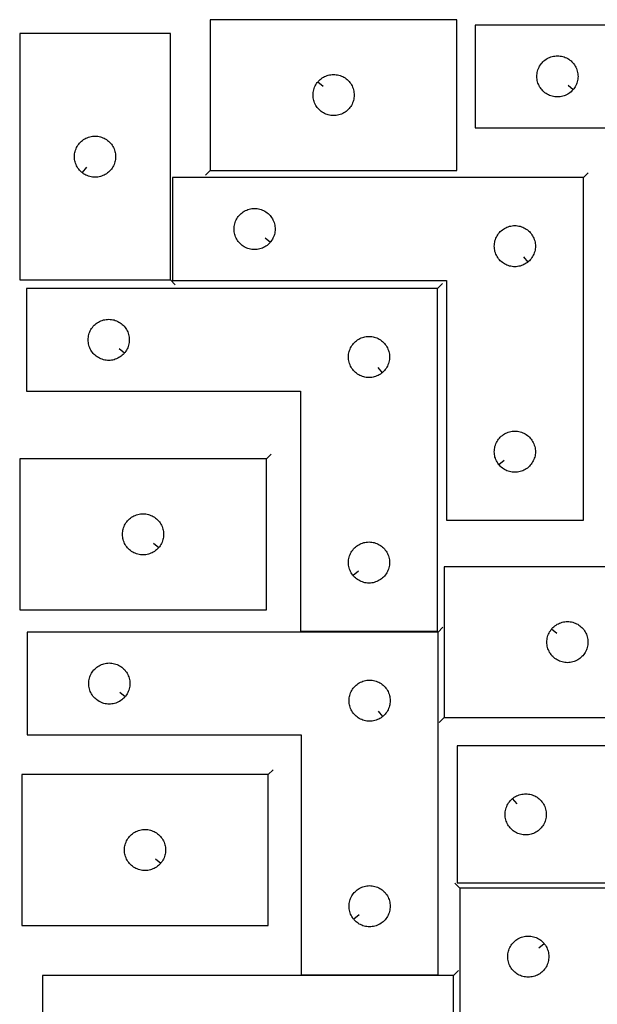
# Model space of a CAD drawing. Header units: millimetres. Extents: x 7 to 1243, y 7 to 1607.
# Tile 8 of 13: x 7 to 260, y 1176 to 1607. Entities that reach past the tile are written whole.
import ezdxf

# ---------------------------------------------------------------- set-up
doc = ezdxf.new("R2010")
doc.units = ezdxf.units.MM
doc.layers.add('CUT', color=7, linetype='CONTINUOUS', true_color=0x000000)
doc.layers.add('LEADIN', color=1, linetype='CONTINUOUS', true_color=0xff0000)

msp = doc.modelspace()

# ---------------------------------------------------------------- linework, layer by layer
at = {"layer": 'CUT'}
for points in [[(90.074113, 1540.670134), (198.074113, 1540.670134), (198.074113, 1606.670134), (90.074113, 1606.670134)], [(386.103518, 1604.335989), (206.103518, 1604.335989), (206.103518, 1559.335989), (326.103518, 1559.335989), (326.103518, 1454.335989), (386.103518, 1454.335989)], [(72.580964, 1492.693992), (72.580964, 1600.693992), (6.580964, 1600.693992), (6.580964, 1492.693992)], [(249.056887, 1576.129507), (248.870076, 1575.901877), (248.467479, 1575.472028), (248.03763, 1575.069431), (247.582371, 1574.695809), (247.10365, 1574.352763), (246.603518, 1574.041761), (246.084116, 1573.764135), (245.547669, 1573.521073), (244.996473, 1573.313618), (244.432889, 1573.142657), (243.859331, 1573.008922), (243.278253, 1572.912985), (242.692146, 1572.855259), (242.103518, 1572.835989), (241.514889, 1572.855259), (240.928782, 1572.912985), (240.347705, 1573.008922), (239.774146, 1573.142657), (239.210562, 1573.313618), (238.659367, 1573.521073), (238.122919, 1573.764135), (237.603518, 1574.041761), (237.103386, 1574.352763), (236.624665, 1574.695809), (236.169405, 1575.069431), (235.739557, 1575.472028), (235.336959, 1575.901877), (234.963338, 1576.357136), (234.620291, 1576.835857), (234.309289, 1577.335989), (234.031663, 1577.855391), (233.788602, 1578.391838), (233.581146, 1578.943034), (233.410185, 1579.506618), (233.27645, 1580.080176), (233.180514, 1580.661254), (233.122787, 1581.247361), (233.103518, 1581.835989), (233.122787, 1582.424617), (233.180514, 1583.010725), (233.27645, 1583.591802), (233.410185, 1584.165361), (233.581146, 1584.728944), (233.788602, 1585.28014), (234.031663, 1585.816587), (234.309289, 1586.335989), (234.620291, 1586.836121), (234.963338, 1587.314842), (235.336959, 1587.770102), (235.739557, 1588.19995), (236.169405, 1588.602548), (236.624665, 1588.976169), (237.103386, 1589.319216), (237.603518, 1589.630218), (238.122919, 1589.907844), (238.659367, 1590.150905), (239.210562, 1590.35836), (239.774146, 1590.529322), (240.347705, 1590.663057), (240.928782, 1590.758993), (241.514889, 1590.81672), (242.103518, 1590.835989), (242.692146, 1590.81672), (243.278253, 1590.758993), (243.859331, 1590.663057), (244.432889, 1590.529322), (244.996473, 1590.35836), (245.547669, 1590.150905), (246.084116, 1589.907844), (246.603518, 1589.630218), (247.10365, 1589.319216), (247.582371, 1588.976169), (248.03763, 1588.602548), (248.467479, 1588.19995), (248.870076, 1587.770102), (249.243698, 1587.314842), (249.586744, 1586.836121), (249.897746, 1586.335989), (250.175372, 1585.816587), (250.418433, 1585.28014), (250.625889, 1584.728944), (250.79685, 1584.165361), (250.930585, 1583.591802), (251.026521, 1583.010725), (251.084248, 1582.424617), (251.103518, 1581.835989), (251.084248, 1581.247361), (251.026521, 1580.661254), (250.930585, 1580.080176), (250.79685, 1579.506618), (250.625889, 1578.943034), (250.418433, 1578.391838), (250.175372, 1577.855391), (249.897746, 1577.335989), (249.586744, 1576.835857), (249.243698, 1576.357136)], [(137.120744, 1579.376617), (137.307555, 1579.604247), (137.710152, 1580.034095), (138.140001, 1580.436692), (138.59526, 1580.810314), (139.073981, 1581.153361), (139.574113, 1581.464363), (140.093515, 1581.741989), (140.629962, 1581.98505), (141.181158, 1582.192505), (141.744742, 1582.363467), (142.3183, 1582.497202), (142.899377, 1582.593138), (143.485485, 1582.650865), (144.074113, 1582.670134), (144.662741, 1582.650865), (145.248849, 1582.593138), (145.829926, 1582.497202), (146.403484, 1582.363467), (146.967068, 1582.192505), (147.518264, 1581.98505), (148.054711, 1581.741989), (148.574113, 1581.464363), (149.074245, 1581.153361), (149.552966, 1580.810314), (150.008225, 1580.436692), (150.438074, 1580.034095), (150.840671, 1579.604247), (151.214293, 1579.148987), (151.557339, 1578.670266), (151.868342, 1578.170134), (152.145968, 1577.650732), (152.389029, 1577.114285), (152.596484, 1576.563089), (152.767445, 1575.999506), (152.90118, 1575.425947), (152.997117, 1574.84487), (153.054843, 1574.258762), (153.074113, 1573.670134), (153.054843, 1573.081506), (152.997117, 1572.495398), (152.90118, 1571.914321), (152.767445, 1571.340763), (152.596484, 1570.777179), (152.389029, 1570.225983), (152.145968, 1569.689536), (151.868342, 1569.170134), (151.557339, 1568.670002), (151.214293, 1568.191281), (150.840671, 1567.736022), (150.438074, 1567.306173), (150.008225, 1566.903576), (149.552966, 1566.529954), (149.074245, 1566.186908), (148.574113, 1565.875906), (148.054711, 1565.59828), (147.518264, 1565.355218), (146.967068, 1565.147763), (146.403484, 1564.976802), (145.829926, 1564.843067), (145.248849, 1564.74713), (144.662741, 1564.689404), (144.074113, 1564.670134), (143.485485, 1564.689404), (142.899377, 1564.74713), (142.3183, 1564.843067), (141.744742, 1564.976802), (141.181158, 1565.147763), (140.629962, 1565.355218), (140.093515, 1565.59828), (139.574113, 1565.875906), (139.073981, 1566.186908), (138.59526, 1566.529954), (138.140001, 1566.903576), (137.710152, 1567.306173), (137.307555, 1567.736022), (136.933933, 1568.191281), (136.590886, 1568.670002), (136.279884, 1569.170134), (136.002258, 1569.689536), (135.759197, 1570.225983), (135.551742, 1570.777179), (135.380781, 1571.340763), (135.247045, 1571.914321), (135.151109, 1572.495398), (135.093383, 1573.081506), (135.074113, 1573.670134), (135.093383, 1574.258762), (135.151109, 1574.84487), (135.247045, 1575.425947), (135.380781, 1575.999506), (135.551742, 1576.563089), (135.759197, 1577.114285), (136.002258, 1577.650732), (136.279884, 1578.170134), (136.590886, 1578.670266), (136.933933, 1579.148987)], [(33.874481, 1539.740623), (33.646851, 1539.927434), (33.217003, 1540.330031), (32.814406, 1540.75988), (32.440784, 1541.215139), (32.097737, 1541.69386), (31.786735, 1542.193992), (31.509109, 1542.713394), (31.266048, 1543.249841), (31.058593, 1543.801037), (30.887631, 1544.364621), (30.753896, 1544.938179), (30.65796, 1545.519256), (30.600233, 1546.105364), (30.580964, 1546.693992), (30.600233, 1547.28262), (30.65796, 1547.868728), (30.753896, 1548.449805), (30.887631, 1549.023363), (31.058593, 1549.586947), (31.266048, 1550.138143), (31.509109, 1550.67459), (31.786735, 1551.193992), (32.097737, 1551.694124), (32.440784, 1552.172845), (32.814406, 1552.628104), (33.217003, 1553.057953), (33.646851, 1553.46055), (34.102111, 1553.834172), (34.580832, 1554.177218), (35.080964, 1554.488221), (35.600366, 1554.765847), (36.136813, 1555.008908), (36.688009, 1555.216363), (37.251592, 1555.387324), (37.825151, 1555.52106), (38.406228, 1555.616996), (38.992336, 1555.674722), (39.580964, 1555.693992), (40.169592, 1555.674722), (40.755699, 1555.616996), (41.336777, 1555.52106), (41.910335, 1555.387324), (42.473919, 1555.216363), (43.025115, 1555.008908), (43.561562, 1554.765847), (44.080964, 1554.488221), (44.581096, 1554.177218), (45.059817, 1553.834172), (45.515076, 1553.46055), (45.944925, 1553.057953), (46.347522, 1552.628104), (46.721144, 1552.172845), (47.06419, 1551.694124), (47.375192, 1551.193992), (47.652818, 1550.67459), (47.89588, 1550.138143), (48.103335, 1549.586947), (48.274296, 1549.023363), (48.408031, 1548.449805), (48.503968, 1547.868728), (48.561694, 1547.28262), (48.580964, 1546.693992), (48.561694, 1546.105364), (48.503968, 1545.519256), (48.408031, 1544.938179), (48.274296, 1544.364621), (48.103335, 1543.801037), (47.89588, 1543.249841), (47.652818, 1542.713394), (47.375192, 1542.193992), (47.06419, 1541.69386), (46.721144, 1541.215139), (46.347522, 1540.75988), (45.944925, 1540.330031), (45.515076, 1539.927434), (45.059817, 1539.553812), (44.581096, 1539.210765), (44.080964, 1538.899763), (43.561562, 1538.622137), (43.025115, 1538.379076), (42.473919, 1538.171621), (41.910335, 1538.00066), (41.336777, 1537.866924), (40.755699, 1537.770988), (40.169592, 1537.713262), (39.580964, 1537.693992), (38.992336, 1537.713262), (38.406228, 1537.770988), (37.825151, 1537.866924), (37.251592, 1538.00066), (36.688009, 1538.171621), (36.136813, 1538.379076), (35.600366, 1538.622137), (35.080964, 1538.899763), (34.580832, 1539.210765), (34.102111, 1539.553812)], [(253.444094, 1537.506399), (73.444094, 1537.506399), (73.444094, 1492.506399), (193.444094, 1492.506399), (193.444094, 1387.506399), (253.444094, 1387.506399)], [(116.397463, 1509.299917), (116.210652, 1509.072287), (115.808055, 1508.642438), (115.378206, 1508.239841), (114.922947, 1507.866219), (114.444226, 1507.523173), (113.944094, 1507.212171), (113.424692, 1506.934545), (112.888245, 1506.691484), (112.337049, 1506.484028), (111.773465, 1506.313067), (111.199907, 1506.179332), (110.61883, 1506.083396), (110.032722, 1506.025669), (109.444094, 1506.006399), (108.855466, 1506.025669), (108.269358, 1506.083396), (107.688281, 1506.179332), (107.114722, 1506.313067), (106.551139, 1506.484028), (105.999943, 1506.691484), (105.463496, 1506.934545), (104.944094, 1507.212171), (104.443962, 1507.523173), (103.965241, 1507.866219), (103.509981, 1508.239841), (103.080133, 1508.642438), (102.677536, 1509.072287), (102.303914, 1509.527547), (101.960867, 1510.006267), (101.649865, 1510.506399), (101.372239, 1511.025801), (101.129178, 1511.562249), (100.921723, 1512.113444), (100.750761, 1512.677028), (100.617026, 1513.250587), (100.52109, 1513.831664), (100.463364, 1514.417771), (100.444094, 1515.006399), (100.463364, 1515.595028), (100.52109, 1516.181135), (100.617026, 1516.762212), (100.750761, 1517.335771), (100.921723, 1517.899355), (101.129178, 1518.45055), (101.372239, 1518.986998), (101.649865, 1519.506399), (101.960867, 1520.006531), (102.303914, 1520.485252), (102.677536, 1520.940512), (103.080133, 1521.37036), (103.509981, 1521.772958), (103.965241, 1522.146579), (104.443962, 1522.489626), (104.944094, 1522.800628), (105.463496, 1523.078254), (105.999943, 1523.321315), (106.551139, 1523.528771), (107.114722, 1523.699732), (107.688281, 1523.833467), (108.269358, 1523.929403), (108.855466, 1523.98713), (109.444094, 1524.006399), (110.032722, 1523.98713), (110.61883, 1523.929403), (111.199907, 1523.833467), (111.773465, 1523.699732), (112.337049, 1523.528771), (112.888245, 1523.321315), (113.424692, 1523.078254), (113.944094, 1522.800628), (114.444226, 1522.489626), (114.922947, 1522.146579), (115.378206, 1521.772958), (115.808055, 1521.37036), (116.210652, 1520.940512), (116.584274, 1520.485252), (116.92732, 1520.006531), (117.238322, 1519.506399), (117.515949, 1518.986998), (117.75901, 1518.45055), (117.966465, 1517.899355), (118.137426, 1517.335771), (118.271161, 1516.762212), (118.367098, 1516.181135), (118.424824, 1515.595028), (118.444094, 1515.006399), (118.424824, 1514.417771), (118.367098, 1513.831664), (118.271161, 1513.250587), (118.137426, 1512.677028), (117.966465, 1512.113444), (117.75901, 1511.562249), (117.515949, 1511.025801), (117.238322, 1510.506399), (116.92732, 1510.006267), (116.584274, 1509.527547)], [(229.150576, 1500.55303), (228.922947, 1500.366219), (228.444226, 1500.023173), (227.944094, 1499.712171), (227.424692, 1499.434545), (226.888245, 1499.191484), (226.337049, 1498.984028), (225.773465, 1498.813067), (225.199907, 1498.679332), (224.61883, 1498.583396), (224.032722, 1498.525669), (223.444094, 1498.506399), (222.855466, 1498.525669), (222.269358, 1498.583396), (221.688281, 1498.679332), (221.114722, 1498.813067), (220.551139, 1498.984028), (219.999943, 1499.191484), (219.463496, 1499.434545), (218.944094, 1499.712171), (218.443962, 1500.023173), (217.965241, 1500.366219), (217.509981, 1500.739841), (217.080133, 1501.142438), (216.677536, 1501.572287), (216.303914, 1502.027547), (215.960867, 1502.506267), (215.649865, 1503.006399), (215.372239, 1503.525801), (215.129178, 1504.062249), (214.921723, 1504.613444), (214.750761, 1505.177028), (214.617026, 1505.750587), (214.52109, 1506.331664), (214.463364, 1506.917771), (214.444094, 1507.506399), (214.463364, 1508.095028), (214.52109, 1508.681135), (214.617026, 1509.262212), (214.750761, 1509.835771), (214.921723, 1510.399355), (215.129178, 1510.95055), (215.372239, 1511.486998), (215.649865, 1512.006399), (215.960867, 1512.506531), (216.303914, 1512.985252), (216.677536, 1513.440512), (217.080133, 1513.87036), (217.509981, 1514.272958), (217.965241, 1514.646579), (218.443962, 1514.989626), (218.944094, 1515.300628), (219.463496, 1515.578254), (219.999943, 1515.821315), (220.551139, 1516.028771), (221.114722, 1516.199732), (221.688281, 1516.333467), (222.269358, 1516.429403), (222.855466, 1516.48713), (223.444094, 1516.506399), (224.032722, 1516.48713), (224.61883, 1516.429403), (225.199907, 1516.333467), (225.773465, 1516.199732), (226.337049, 1516.028771), (226.888245, 1515.821315), (227.424692, 1515.578254), (227.944094, 1515.300628), (228.444226, 1514.989626), (228.922947, 1514.646579), (229.378206, 1514.272958), (229.808055, 1513.87036), (230.210652, 1513.440512), (230.584274, 1512.985252), (230.92732, 1512.506531), (231.238322, 1512.006399), (231.515949, 1511.486998), (231.75901, 1510.95055), (231.966465, 1510.399355), (232.137426, 1509.835771), (232.271161, 1509.262212), (232.367098, 1508.681135), (232.424824, 1508.095028), (232.444094, 1507.506399), (232.424824, 1506.917771), (232.367098, 1506.331664), (232.271161, 1505.750587), (232.137426, 1505.177028), (231.966465, 1504.613444), (231.75901, 1504.062249), (231.515949, 1503.525801), (231.238322, 1503.006399), (230.92732, 1502.506267), (230.584274, 1502.027547), (230.210652, 1501.572287), (229.808055, 1501.142438), (229.378206, 1500.739841)], [(189.568972, 1488.985403), (9.568972, 1488.985403), (9.568972, 1443.985403), (129.568972, 1443.985403), (129.568972, 1338.985403), (189.568972, 1338.985403)], [(52.522341, 1460.778921), (52.33553, 1460.551291), (51.932933, 1460.121442), (51.503084, 1459.718845), (51.047825, 1459.345223), (50.569104, 1459.002177), (50.068972, 1458.691175), (49.54957, 1458.413549), (49.013123, 1458.170488), (48.461927, 1457.963032), (47.898343, 1457.792071), (47.324785, 1457.658336), (46.743707, 1457.5624), (46.1576, 1457.504673), (45.568972, 1457.485403), (44.980344, 1457.504673), (44.394236, 1457.5624), (43.813159, 1457.658336), (43.2396, 1457.792071), (42.676017, 1457.963032), (42.124821, 1458.170488), (41.588374, 1458.413549), (41.068972, 1458.691175), (40.56884, 1459.002177), (40.090119, 1459.345223), (39.634859, 1459.718845), (39.205011, 1460.121442), (38.802413, 1460.551291), (38.428792, 1461.00655), (38.085745, 1461.485271), (37.774743, 1461.985403), (37.497117, 1462.504805), (37.254056, 1463.041252), (37.046601, 1463.592448), (36.875639, 1464.156032), (36.741904, 1464.72959), (36.645968, 1465.310668), (36.588241, 1465.896775), (36.568972, 1466.485403), (36.588241, 1467.074031), (36.645968, 1467.660139), (36.741904, 1468.241216), (36.875639, 1468.814775), (37.046601, 1469.378358), (37.254056, 1469.929554), (37.497117, 1470.466002), (37.774743, 1470.985403), (38.085745, 1471.485535), (38.428792, 1471.964256), (38.802413, 1472.419516), (39.205011, 1472.849364), (39.634859, 1473.251962), (40.090119, 1473.625583), (40.56884, 1473.96863), (41.068972, 1474.279632), (41.588374, 1474.557258), (42.124821, 1474.800319), (42.676017, 1475.007774), (43.2396, 1475.178736), (43.813159, 1475.312471), (44.394236, 1475.408407), (44.980344, 1475.466134), (45.568972, 1475.485403), (46.1576, 1475.466134), (46.743707, 1475.408407), (47.324785, 1475.312471), (47.898343, 1475.178736), (48.461927, 1475.007774), (49.013123, 1474.800319), (49.54957, 1474.557258), (50.068972, 1474.279632), (50.569104, 1473.96863), (51.047825, 1473.625583), (51.503084, 1473.251962), (51.932933, 1472.849364), (52.33553, 1472.419516), (52.709152, 1471.964256), (53.052198, 1471.485535), (53.3632, 1470.985403), (53.640826, 1470.466002), (53.883888, 1469.929554), (54.091343, 1469.378358), (54.262304, 1468.814775), (54.396039, 1468.241216), (54.491976, 1467.660139), (54.549702, 1467.074031), (54.568972, 1466.485403), (54.549702, 1465.896775), (54.491976, 1465.310668), (54.396039, 1464.72959), (54.262304, 1464.156032), (54.091343, 1463.592448), (53.883888, 1463.041252), (53.640826, 1462.504805), (53.3632, 1461.985403), (53.052198, 1461.485271), (52.709152, 1461.00655)], [(165.275454, 1452.032034), (165.047825, 1451.845223), (164.569104, 1451.502177), (164.068972, 1451.191175), (163.54957, 1450.913549), (163.013123, 1450.670488), (162.461927, 1450.463032), (161.898343, 1450.292071), (161.324785, 1450.158336), (160.743707, 1450.0624), (160.1576, 1450.004673), (159.568972, 1449.985403), (158.980344, 1450.004673), (158.394236, 1450.0624), (157.813159, 1450.158336), (157.2396, 1450.292071), (156.676017, 1450.463032), (156.124821, 1450.670488), (155.588374, 1450.913549), (155.068972, 1451.191175), (154.56884, 1451.502177), (154.090119, 1451.845223), (153.634859, 1452.218845), (153.205011, 1452.621442), (152.802413, 1453.051291), (152.428792, 1453.50655), (152.085745, 1453.985271), (151.774743, 1454.485403), (151.497117, 1455.004805), (151.254056, 1455.541252), (151.046601, 1456.092448), (150.875639, 1456.656032), (150.741904, 1457.22959), (150.645968, 1457.810668), (150.588241, 1458.396775), (150.568972, 1458.985403), (150.588241, 1459.574031), (150.645968, 1460.160139), (150.741904, 1460.741216), (150.875639, 1461.314775), (151.046601, 1461.878358), (151.254056, 1462.429554), (151.497117, 1462.966002), (151.774743, 1463.485403), (152.085745, 1463.985535), (152.428792, 1464.464256), (152.802413, 1464.919516), (153.205011, 1465.349364), (153.634859, 1465.751962), (154.090119, 1466.125583), (154.56884, 1466.46863), (155.068972, 1466.779632), (155.588374, 1467.057258), (156.124821, 1467.300319), (156.676017, 1467.507774), (157.2396, 1467.678736), (157.813159, 1467.812471), (158.394236, 1467.908407), (158.980344, 1467.966134), (159.568972, 1467.985403), (160.1576, 1467.966134), (160.743707, 1467.908407), (161.324785, 1467.812471), (161.898343, 1467.678736), (162.461927, 1467.507774), (163.013123, 1467.300319), (163.54957, 1467.057258), (164.068972, 1466.779632), (164.569104, 1466.46863), (165.047825, 1466.125583), (165.503084, 1465.751962), (165.932933, 1465.349364), (166.33553, 1464.919516), (166.709152, 1464.464256), (167.052198, 1463.985535), (167.3632, 1463.485403), (167.640826, 1462.966002), (167.883888, 1462.429554), (168.091343, 1461.878358), (168.262304, 1461.314775), (168.396039, 1460.741216), (168.491976, 1460.160139), (168.549702, 1459.574031), (168.568972, 1458.985403), (168.549702, 1458.396775), (168.491976, 1457.810668), (168.396039, 1457.22959), (168.262304, 1456.656032), (168.091343, 1456.092448), (167.883888, 1455.541252), (167.640826, 1455.004805), (167.3632, 1454.485403), (167.052198, 1453.985271), (166.709152, 1453.50655), (166.33553, 1453.051291), (165.932933, 1452.621442), (165.503084, 1452.218845)], [(216.490725, 1411.799917), (216.303914, 1412.027547), (215.960867, 1412.506267), (215.649865, 1413.006399), (215.372239, 1413.525801), (215.129178, 1414.062249), (214.921723, 1414.613444), (214.750761, 1415.177028), (214.617026, 1415.750587), (214.52109, 1416.331664), (214.463364, 1416.917771), (214.444094, 1417.506399), (214.463364, 1418.095028), (214.52109, 1418.681135), (214.617026, 1419.262212), (214.750761, 1419.835771), (214.921723, 1420.399355), (215.129178, 1420.95055), (215.372239, 1421.486998), (215.649865, 1422.006399), (215.960867, 1422.506531), (216.303914, 1422.985252), (216.677536, 1423.440512), (217.080133, 1423.87036), (217.509981, 1424.272958), (217.965241, 1424.646579), (218.443962, 1424.989626), (218.944094, 1425.300628), (219.463496, 1425.578254), (219.999943, 1425.821315), (220.551139, 1426.028771), (221.114722, 1426.199732), (221.688281, 1426.333467), (222.269358, 1426.429403), (222.855466, 1426.48713), (223.444094, 1426.506399), (224.032722, 1426.48713), (224.61883, 1426.429403), (225.199907, 1426.333467), (225.773465, 1426.199732), (226.337049, 1426.028771), (226.888245, 1425.821315), (227.424692, 1425.578254), (227.944094, 1425.300628), (228.444226, 1424.989626), (228.922947, 1424.646579), (229.378206, 1424.272958), (229.808055, 1423.87036), (230.210652, 1423.440512), (230.584274, 1422.985252), (230.92732, 1422.506531), (231.238322, 1422.006399), (231.515949, 1421.486998), (231.75901, 1420.95055), (231.966465, 1420.399355), (232.137426, 1419.835771), (232.271161, 1419.262212), (232.367098, 1418.681135), (232.424824, 1418.095028), (232.444094, 1417.506399), (232.424824, 1416.917771), (232.367098, 1416.331664), (232.271161, 1415.750587), (232.137426, 1415.177028), (231.966465, 1414.613444), (231.75901, 1414.062249), (231.515949, 1413.525801), (231.238322, 1413.006399), (230.92732, 1412.506267), (230.584274, 1412.027547), (230.210652, 1411.572287), (229.808055, 1411.142438), (229.378206, 1410.739841), (228.922947, 1410.366219), (228.444226, 1410.023173), (227.944094, 1409.712171), (227.424692, 1409.434545), (226.888245, 1409.191484), (226.337049, 1408.984028), (225.773465, 1408.813067), (225.199907, 1408.679332), (224.61883, 1408.583396), (224.032722, 1408.525669), (223.444094, 1408.506399), (222.855466, 1408.525669), (222.269358, 1408.583396), (221.688281, 1408.679332), (221.114722, 1408.813067), (220.551139, 1408.984028), (219.999943, 1409.191484), (219.463496, 1409.434545), (218.944094, 1409.712171), (218.443962, 1410.023173), (217.965241, 1410.366219), (217.509981, 1410.739841), (217.080133, 1411.142438), (216.677536, 1411.572287)], [(114.610694, 1414.322672), (6.610694, 1414.322672), (6.610694, 1348.322672), (114.610694, 1348.322672)], [(348.193707, 1228.692867), (348.193707, 1408.692867), (303.193707, 1408.692867), (303.193707, 1288.692867), (198.193707, 1288.692867), (198.193707, 1228.692867)], [(67.564063, 1375.616189), (67.377252, 1375.388559), (66.974655, 1374.958711), (66.544806, 1374.556113), (66.089547, 1374.182492), (65.610826, 1373.839445), (65.110694, 1373.528443), (64.591292, 1373.250817), (64.054845, 1373.007756), (63.503649, 1372.800301), (62.940065, 1372.629339), (62.366507, 1372.495604), (61.78543, 1372.399668), (61.199322, 1372.341941), (60.610694, 1372.322672), (60.022066, 1372.341941), (59.435958, 1372.399668), (58.854881, 1372.495604), (58.281323, 1372.629339), (57.717739, 1372.800301), (57.166543, 1373.007756), (56.630096, 1373.250817), (56.110694, 1373.528443), (55.610562, 1373.839445), (55.131841, 1374.182492), (54.676582, 1374.556113), (54.246733, 1374.958711), (53.844136, 1375.388559), (53.470514, 1375.843819), (53.127468, 1376.32254), (52.816465, 1376.822672), (52.538839, 1377.342073), (52.295778, 1377.878521), (52.088323, 1378.429717), (51.917362, 1378.9933), (51.783627, 1379.566859), (51.68769, 1380.147936), (51.629964, 1380.734044), (51.610694, 1381.322672), (51.629964, 1381.9113), (51.68769, 1382.497407), (51.783627, 1383.078485), (51.917362, 1383.652043), (52.088323, 1384.215627), (52.295778, 1384.766823), (52.538839, 1385.30327), (52.816465, 1385.822672), (53.127468, 1386.322804), (53.470514, 1386.801525), (53.844136, 1387.256784), (54.246733, 1387.686633), (54.676582, 1388.08923), (55.131841, 1388.462852), (55.610562, 1388.805898), (56.110694, 1389.1169), (56.630096, 1389.394526), (57.166543, 1389.637588), (57.717739, 1389.845043), (58.281323, 1390.016004), (58.854881, 1390.149739), (59.435958, 1390.245675), (60.022066, 1390.303402), (60.610694, 1390.322672), (61.199322, 1390.303402), (61.78543, 1390.245675), (62.366507, 1390.149739), (62.940065, 1390.016004), (63.503649, 1389.845043), (64.054845, 1389.637588), (64.591292, 1389.394526), (65.110694, 1389.1169), (65.610826, 1388.805898), (66.089547, 1388.462852), (66.544806, 1388.08923), (66.974655, 1387.686633), (67.377252, 1387.256784), (67.750874, 1386.801525), (68.093921, 1386.322804), (68.404923, 1385.822672), (68.682549, 1385.30327), (68.92561, 1384.766823), (69.133065, 1384.215627), (69.304027, 1383.652043), (69.437762, 1383.078485), (69.533698, 1382.497407), (69.591424, 1381.9113), (69.610694, 1381.322672), (69.591424, 1380.734044), (69.533698, 1380.147936), (69.437762, 1379.566859), (69.304027, 1378.9933), (69.133065, 1378.429717), (68.92561, 1377.878521), (68.682549, 1377.342073), (68.404923, 1376.822672), (68.093921, 1376.32254), (67.750874, 1375.843819)], [(152.615603, 1363.278921), (152.428792, 1363.50655), (152.085745, 1363.985271), (151.774743, 1364.485403), (151.497117, 1365.004805), (151.254056, 1365.541252), (151.046601, 1366.092448), (150.875639, 1366.656032), (150.741904, 1367.22959), (150.645968, 1367.810668), (150.588241, 1368.396775), (150.568972, 1368.985403), (150.588241, 1369.574031), (150.645968, 1370.160139), (150.741904, 1370.741216), (150.875639, 1371.314775), (151.046601, 1371.878358), (151.254056, 1372.429554), (151.497117, 1372.966002), (151.774743, 1373.485403), (152.085745, 1373.985535), (152.428792, 1374.464256), (152.802413, 1374.919516), (153.205011, 1375.349364), (153.634859, 1375.751962), (154.090119, 1376.125583), (154.56884, 1376.46863), (155.068972, 1376.779632), (155.588374, 1377.057258), (156.124821, 1377.300319), (156.676017, 1377.507774), (157.2396, 1377.678736), (157.813159, 1377.812471), (158.394236, 1377.908407), (158.980344, 1377.966134), (159.568972, 1377.985403), (160.1576, 1377.966134), (160.743707, 1377.908407), (161.324785, 1377.812471), (161.898343, 1377.678736), (162.461927, 1377.507774), (163.013123, 1377.300319), (163.54957, 1377.057258), (164.068972, 1376.779632), (164.569104, 1376.46863), (165.047825, 1376.125583), (165.503084, 1375.751962), (165.932933, 1375.349364), (166.33553, 1374.919516), (166.709152, 1374.464256), (167.052198, 1373.985535), (167.3632, 1373.485403), (167.640826, 1372.966002), (167.883888, 1372.429554), (168.091343, 1371.878358), (168.262304, 1371.314775), (168.396039, 1370.741216), (168.491976, 1370.160139), (168.549702, 1369.574031), (168.568972, 1368.985403), (168.549702, 1368.396775), (168.491976, 1367.810668), (168.396039, 1367.22959), (168.262304, 1366.656032), (168.091343, 1366.092448), (167.883888, 1365.541252), (167.640826, 1365.004805), (167.3632, 1364.485403), (167.052198, 1363.985271), (166.709152, 1363.50655), (166.33553, 1363.051291), (165.932933, 1362.621442), (165.503084, 1362.218845), (165.047825, 1361.845223), (164.569104, 1361.502177), (164.068972, 1361.191175), (163.54957, 1360.913549), (163.013123, 1360.670488), (162.461927, 1360.463032), (161.898343, 1360.292071), (161.324785, 1360.158336), (160.743707, 1360.0624), (160.1576, 1360.004673), (159.568972, 1359.985403), (158.980344, 1360.004673), (158.394236, 1360.0624), (157.813159, 1360.158336), (157.2396, 1360.292071), (156.676017, 1360.463032), (156.124821, 1360.670488), (155.588374, 1360.913549), (155.068972, 1361.191175), (154.56884, 1361.502177), (154.090119, 1361.845223), (153.634859, 1362.218845), (153.205011, 1362.621442), (152.802413, 1363.051291)], [(192.480363, 1301.126433), (300.480363, 1301.126433), (300.480363, 1367.126433), (192.480363, 1367.126433)], [(239.526994, 1339.832916), (239.713805, 1340.060545), (240.116402, 1340.490394), (240.546251, 1340.892991), (241.00151, 1341.266613), (241.480231, 1341.60966), (241.980363, 1341.920662), (242.499765, 1342.198288), (243.036212, 1342.441349), (243.587408, 1342.648804), (244.150992, 1342.819765), (244.72455, 1342.953501), (245.305627, 1343.049437), (245.891735, 1343.107163), (246.480363, 1343.126433), (247.068991, 1343.107163), (247.655099, 1343.049437), (248.236176, 1342.953501), (248.809734, 1342.819765), (249.373318, 1342.648804), (249.924514, 1342.441349), (250.460961, 1342.198288), (250.980363, 1341.920662), (251.480495, 1341.60966), (251.959216, 1341.266613), (252.414475, 1340.892991), (252.844324, 1340.490394), (253.246921, 1340.060545), (253.620543, 1339.605286), (253.963589, 1339.126565), (254.274592, 1338.626433), (254.552218, 1338.107031), (254.795279, 1337.570584), (255.002734, 1337.019388), (255.173695, 1336.455804), (255.30743, 1335.882246), (255.403367, 1335.301169), (255.461093, 1334.715061), (255.480363, 1334.126433), (255.461093, 1333.537805), (255.403367, 1332.951697), (255.30743, 1332.37062), (255.173695, 1331.797062), (255.002734, 1331.233478), (254.795279, 1330.682282), (254.552218, 1330.145835), (254.274592, 1329.626433), (253.963589, 1329.126301), (253.620543, 1328.64758), (253.246921, 1328.192321), (252.844324, 1327.762472), (252.414475, 1327.359875), (251.959216, 1326.986253), (251.480495, 1326.643207), (250.980363, 1326.332204), (250.460961, 1326.054578), (249.924514, 1325.811517), (249.373318, 1325.604062), (248.809734, 1325.433101), (248.236176, 1325.299366), (247.655099, 1325.203429), (247.068991, 1325.145703), (246.480363, 1325.126433), (245.891735, 1325.145703), (245.305627, 1325.203429), (244.72455, 1325.299366), (244.150992, 1325.433101), (243.587408, 1325.604062), (243.036212, 1325.811517), (242.499765, 1326.054578), (241.980363, 1326.332204), (241.480231, 1326.643207), (241.00151, 1326.986253), (240.546251, 1327.359875), (240.116402, 1327.762472), (239.713805, 1328.192321), (239.340183, 1328.64758), (238.997136, 1329.126301), (238.686134, 1329.626433), (238.408508, 1330.145835), (238.165447, 1330.682282), (237.957992, 1331.233478), (237.787031, 1331.797062), (237.653295, 1332.37062), (237.557359, 1332.951697), (237.499633, 1333.537805), (237.480363, 1334.126433), (237.499633, 1334.715061), (237.557359, 1335.301169), (237.653295, 1335.882246), (237.787031, 1336.455804), (237.957992, 1337.019388), (238.165447, 1337.570584), (238.408508, 1338.107031), (238.686134, 1338.626433), (238.997136, 1339.126565), (239.340183, 1339.605286)], [(189.826174, 1338.493216), (9.826174, 1338.493216), (9.826174, 1293.493216), (129.826174, 1293.493216), (129.826174, 1188.493216), (189.826174, 1188.493216)], [(52.779543, 1310.286733), (52.592732, 1310.059103), (52.190135, 1309.629255), (51.760286, 1309.226658), (51.305027, 1308.853036), (50.826306, 1308.509989), (50.326174, 1308.198987), (49.806772, 1307.921361), (49.270325, 1307.6783), (48.719129, 1307.470845), (48.155545, 1307.299883), (47.581987, 1307.166148), (47.00091, 1307.070212), (46.414802, 1307.012485), (45.826174, 1306.993216), (45.237546, 1307.012485), (44.651438, 1307.070212), (44.070361, 1307.166148), (43.496803, 1307.299883), (42.933219, 1307.470845), (42.382023, 1307.6783), (41.845576, 1307.921361), (41.326174, 1308.198987), (40.826042, 1308.509989), (40.347321, 1308.853036), (39.892062, 1309.226658), (39.462213, 1309.629255), (39.059616, 1310.059103), (38.685994, 1310.514363), (38.342947, 1310.993084), (38.031945, 1311.493216), (37.754319, 1312.012618), (37.511258, 1312.549065), (37.303803, 1313.100261), (37.132841, 1313.663844), (36.999106, 1314.237403), (36.90317, 1314.81848), (36.845444, 1315.404588), (36.826174, 1315.993216), (36.845444, 1316.581844), (36.90317, 1317.167952), (36.999106, 1317.749029), (37.132841, 1318.322587), (37.303803, 1318.886171), (37.511258, 1319.437367), (37.754319, 1319.973814), (38.031945, 1320.493216), (38.342947, 1320.993348), (38.685994, 1321.472069), (39.059616, 1321.927328), (39.462213, 1322.357177), (39.892062, 1322.759774), (40.347321, 1323.133396), (40.826042, 1323.476442), (41.326174, 1323.787444), (41.845576, 1324.06507), (42.382023, 1324.308132), (42.933219, 1324.515587), (43.496803, 1324.686548), (44.070361, 1324.820283), (44.651438, 1324.91622), (45.237546, 1324.973946), (45.826174, 1324.993216), (46.414802, 1324.973946), (47.00091, 1324.91622), (47.581987, 1324.820283), (48.155545, 1324.686548), (48.719129, 1324.515587), (49.270325, 1324.308132), (49.806772, 1324.06507), (50.326174, 1323.787444), (50.826306, 1323.476442), (51.305027, 1323.133396), (51.760286, 1322.759774), (52.190135, 1322.357177), (52.592732, 1321.927328), (52.966354, 1321.472069), (53.3094, 1320.993348), (53.620403, 1320.493216), (53.898029, 1319.973814), (54.14109, 1319.437367), (54.348545, 1318.886171), (54.519506, 1318.322587), (54.653241, 1317.749029), (54.749178, 1317.167952), (54.806904, 1316.581844), (54.826174, 1315.993216), (54.806904, 1315.404588), (54.749178, 1314.81848), (54.653241, 1314.237403), (54.519506, 1313.663844), (54.348545, 1313.100261), (54.14109, 1312.549065), (53.898029, 1312.012618), (53.620403, 1311.493216), (53.3094, 1310.993084), (52.966354, 1310.514363)], [(165.532657, 1301.539847), (165.305027, 1301.353036), (164.826306, 1301.009989), (164.326174, 1300.698987), (163.806772, 1300.421361), (163.270325, 1300.1783), (162.719129, 1299.970845), (162.155545, 1299.799883), (161.581987, 1299.666148), (161.00091, 1299.570212), (160.414802, 1299.512485), (159.826174, 1299.493216), (159.237546, 1299.512485), (158.651438, 1299.570212), (158.070361, 1299.666148), (157.496803, 1299.799883), (156.933219, 1299.970845), (156.382023, 1300.1783), (155.845576, 1300.421361), (155.326174, 1300.698987), (154.826042, 1301.009989), (154.347321, 1301.353036), (153.892062, 1301.726658), (153.462213, 1302.129255), (153.059616, 1302.559103), (152.685994, 1303.014363), (152.342947, 1303.493084), (152.031945, 1303.993216), (151.754319, 1304.512618), (151.511258, 1305.049065), (151.303803, 1305.600261), (151.132841, 1306.163844), (150.999106, 1306.737403), (150.90317, 1307.31848), (150.845444, 1307.904588), (150.826174, 1308.493216), (150.845444, 1309.081844), (150.90317, 1309.667952), (150.999106, 1310.249029), (151.132841, 1310.822587), (151.303803, 1311.386171), (151.511258, 1311.937367), (151.754319, 1312.473814), (152.031945, 1312.993216), (152.342947, 1313.493348), (152.685994, 1313.972069), (153.059616, 1314.427328), (153.462213, 1314.857177), (153.892062, 1315.259774), (154.347321, 1315.633396), (154.826042, 1315.976442), (155.326174, 1316.287444), (155.845576, 1316.56507), (156.382023, 1316.808132), (156.933219, 1317.015587), (157.496803, 1317.186548), (158.070361, 1317.320283), (158.651438, 1317.41622), (159.237546, 1317.473946), (159.826174, 1317.493216), (160.414802, 1317.473946), (161.00091, 1317.41622), (161.581987, 1317.320283), (162.155545, 1317.186548), (162.719129, 1317.015587), (163.270325, 1316.808132), (163.806772, 1316.56507), (164.326174, 1316.287444), (164.826306, 1315.976442), (165.305027, 1315.633396), (165.760286, 1315.259774), (166.190135, 1314.857177), (166.592732, 1314.427328), (166.966354, 1313.972069), (167.3094, 1313.493348), (167.620403, 1312.993216), (167.898029, 1312.473814), (168.14109, 1311.937367), (168.348545, 1311.386171), (168.519506, 1310.822587), (168.653241, 1310.249029), (168.749178, 1309.667952), (168.806904, 1309.081844), (168.826174, 1308.493216), (168.806904, 1307.904588), (168.749178, 1307.31848), (168.653241, 1306.737403), (168.519506, 1306.163844), (168.348545, 1305.600261), (168.14109, 1305.049065), (167.898029, 1304.512618), (167.620403, 1303.993216), (167.3094, 1303.493084), (166.966354, 1303.014363), (166.592732, 1302.559103), (166.190135, 1302.129255), (165.760286, 1301.726658)], [(115.476661, 1276.103433), (7.476661, 1276.103433), (7.476661, 1210.103433), (115.476661, 1210.103433)], [(222.487225, 1265.646236), (222.714854, 1265.833047), (223.193575, 1266.176093), (223.693707, 1266.487095), (224.213109, 1266.764721), (224.749556, 1267.007782), (225.300752, 1267.215238), (225.864336, 1267.386199), (226.437894, 1267.519934), (227.018971, 1267.61587), (227.605079, 1267.673597), (228.193707, 1267.692867), (228.782335, 1267.673597), (229.368443, 1267.61587), (229.94952, 1267.519934), (230.523079, 1267.386199), (231.086662, 1267.215238), (231.637858, 1267.007782), (232.174305, 1266.764721), (232.693707, 1266.487095), (233.193839, 1266.176093), (233.67256, 1265.833047), (234.127819, 1265.459425), (234.557668, 1265.056828), (234.960265, 1264.626979), (235.333887, 1264.17172), (235.676934, 1263.692999), (235.987936, 1263.192867), (236.265562, 1262.673465), (236.508623, 1262.137018), (236.716078, 1261.585822), (236.88704, 1261.022238), (237.020775, 1260.44868), (237.116711, 1259.867602), (237.174437, 1259.281495), (237.193707, 1258.692867), (237.174437, 1258.104238), (237.116711, 1257.518131), (237.020775, 1256.937054), (236.88704, 1256.363495), (236.716078, 1255.799911), (236.508623, 1255.248716), (236.265562, 1254.712268), (235.987936, 1254.192867), (235.676934, 1253.692735), (235.333887, 1253.214014), (234.960265, 1252.758754), (234.557668, 1252.328906), (234.127819, 1251.926308), (233.67256, 1251.552687), (233.193839, 1251.20964), (232.693707, 1250.898638), (232.174305, 1250.621012), (231.637858, 1250.377951), (231.086662, 1250.170495), (230.523079, 1249.999534), (229.94952, 1249.865799), (229.368443, 1249.769863), (228.782335, 1249.712136), (228.193707, 1249.692867), (227.605079, 1249.712136), (227.018971, 1249.769863), (226.437894, 1249.865799), (225.864336, 1249.999534), (225.300752, 1250.170495), (224.749556, 1250.377951), (224.213109, 1250.621012), (223.693707, 1250.898638), (223.193575, 1251.20964), (222.714854, 1251.552687), (222.259595, 1251.926308), (221.829746, 1252.328906), (221.427149, 1252.758754), (221.053527, 1253.214014), (220.710481, 1253.692735), (220.399479, 1254.192867), (220.121852, 1254.712268), (219.878791, 1255.248716), (219.671336, 1255.799911), (219.500375, 1256.363495), (219.36664, 1256.937054), (219.270703, 1257.518131), (219.212977, 1258.104238), (219.193707, 1258.692867), (219.212977, 1259.281495), (219.270703, 1259.867602), (219.36664, 1260.44868), (219.500375, 1261.022238), (219.671336, 1261.585822), (219.878791, 1262.137018), (220.121852, 1262.673465), (220.399479, 1263.192867), (220.710481, 1263.692999), (221.053527, 1264.17172), (221.427149, 1264.626979), (221.829746, 1265.056828), (222.259595, 1265.459425)], [(68.43003, 1237.396951), (68.243219, 1237.169321), (67.840622, 1236.739472), (67.410773, 1236.336875), (66.955514, 1235.963253), (66.476793, 1235.620207), (65.976661, 1235.309205), (65.457259, 1235.031579), (64.920812, 1234.788518), (64.369616, 1234.581062), (63.806032, 1234.410101), (63.232474, 1234.276366), (62.651397, 1234.18043), (62.065289, 1234.122703), (61.476661, 1234.103433), (60.888033, 1234.122703), (60.301925, 1234.18043), (59.720848, 1234.276366), (59.147289, 1234.410101), (58.583706, 1234.581062), (58.03251, 1234.788518), (57.496063, 1235.031579), (56.976661, 1235.309205), (56.476529, 1235.620207), (55.997808, 1235.963253), (55.542549, 1236.336875), (55.1127, 1236.739472), (54.710103, 1237.169321), (54.336481, 1237.624581), (53.993434, 1238.103301), (53.682432, 1238.603433), (53.404806, 1239.122835), (53.161745, 1239.659283), (52.95429, 1240.210478), (52.783328, 1240.774062), (52.649593, 1241.347621), (52.553657, 1241.928698), (52.495931, 1242.514805), (52.476661, 1243.103433), (52.495931, 1243.692062), (52.553657, 1244.278169), (52.649593, 1244.859246), (52.783328, 1245.432805), (52.95429, 1245.996389), (53.161745, 1246.547584), (53.404806, 1247.084032), (53.682432, 1247.603433), (53.993434, 1248.103566), (54.336481, 1248.582286), (54.710103, 1249.037546), (55.1127, 1249.467394), (55.542549, 1249.869992), (55.997808, 1250.243613), (56.476529, 1250.58666), (56.976661, 1250.897662), (57.496063, 1251.175288), (58.03251, 1251.418349), (58.583706, 1251.625805), (59.147289, 1251.796766), (59.720848, 1251.930501), (60.301925, 1252.026437), (60.888033, 1252.084164), (61.476661, 1252.103433), (62.065289, 1252.084164), (62.651397, 1252.026437), (63.232474, 1251.930501), (63.806032, 1251.796766), (64.369616, 1251.625805), (64.920812, 1251.418349), (65.457259, 1251.175288), (65.976661, 1250.897662), (66.476793, 1250.58666), (66.955514, 1250.243613), (67.410773, 1249.869992), (67.840622, 1249.467394), (68.243219, 1249.037546), (68.616841, 1248.582286), (68.959887, 1248.103566), (69.27089, 1247.603433), (69.548516, 1247.084032), (69.791577, 1246.547584), (69.999032, 1245.996389), (70.169993, 1245.432805), (70.303728, 1244.859246), (70.399665, 1244.278169), (70.457391, 1243.692062), (70.476661, 1243.103433), (70.457391, 1242.514805), (70.399665, 1241.928698), (70.303728, 1241.347621), (70.169993, 1240.774062), (69.999032, 1240.210478), (69.791577, 1239.659283), (69.548516, 1239.122835), (69.27089, 1238.603433), (68.959887, 1238.103301), (68.616841, 1237.624581)], [(152.872805, 1212.786733), (152.685994, 1213.014363), (152.342947, 1213.493084), (152.031945, 1213.993216), (151.754319, 1214.512618), (151.511258, 1215.049065), (151.303803, 1215.600261), (151.132841, 1216.163844), (150.999106, 1216.737403), (150.90317, 1217.31848), (150.845444, 1217.904588), (150.826174, 1218.493216), (150.845444, 1219.081844), (150.90317, 1219.667952), (150.999106, 1220.249029), (151.132841, 1220.822587), (151.303803, 1221.386171), (151.511258, 1221.937367), (151.754319, 1222.473814), (152.031945, 1222.993216), (152.342947, 1223.493348), (152.685994, 1223.972069), (153.059616, 1224.427328), (153.462213, 1224.857177), (153.892062, 1225.259774), (154.347321, 1225.633396), (154.826042, 1225.976442), (155.326174, 1226.287444), (155.845576, 1226.56507), (156.382023, 1226.808132), (156.933219, 1227.015587), (157.496803, 1227.186548), (158.070361, 1227.320283), (158.651438, 1227.41622), (159.237546, 1227.473946), (159.826174, 1227.493216), (160.414802, 1227.473946), (161.00091, 1227.41622), (161.581987, 1227.320283), (162.155545, 1227.186548), (162.719129, 1227.015587), (163.270325, 1226.808132), (163.806772, 1226.56507), (164.326174, 1226.287444), (164.826306, 1225.976442), (165.305027, 1225.633396), (165.760286, 1225.259774), (166.190135, 1224.857177), (166.592732, 1224.427328), (166.966354, 1223.972069), (167.3094, 1223.493348), (167.620403, 1222.993216), (167.898029, 1222.473814), (168.14109, 1221.937367), (168.348545, 1221.386171), (168.519506, 1220.822587), (168.653241, 1220.249029), (168.749178, 1219.667952), (168.806904, 1219.081844), (168.826174, 1218.493216), (168.806904, 1217.904588), (168.749178, 1217.31848), (168.653241, 1216.737403), (168.519506, 1216.163844), (168.348545, 1215.600261), (168.14109, 1215.049065), (167.898029, 1214.512618), (167.620403, 1213.993216), (167.3094, 1213.493084), (166.966354, 1213.014363), (166.592732, 1212.559103), (166.190135, 1212.129255), (165.760286, 1211.726658), (165.305027, 1211.353036), (164.826306, 1211.009989), (164.326174, 1210.698987), (163.806772, 1210.421361), (163.270325, 1210.1783), (162.719129, 1209.970845), (162.155545, 1209.799883), (161.581987, 1209.666148), (161.00091, 1209.570212), (160.414802, 1209.512485), (159.826174, 1209.493216), (159.237546, 1209.512485), (158.651438, 1209.570212), (158.070361, 1209.666148), (157.496803, 1209.799883), (156.933219, 1209.970845), (156.382023, 1210.1783), (155.845576, 1210.421361), (155.326174, 1210.698987), (154.826042, 1211.009989), (154.347321, 1211.353036), (153.892062, 1211.726658), (153.462213, 1212.129255), (153.059616, 1212.559103)], [(199.316474, 1226.425665), (199.316474, 1046.425665), (244.316474, 1046.425665), (244.316474, 1166.425665), (349.316474, 1166.425665), (349.316474, 1226.425665)], [(236.269843, 1202.132148), (236.456654, 1201.904518), (236.7997, 1201.425797), (237.110702, 1200.925665), (237.388328, 1200.406263), (237.63139, 1199.869816), (237.838845, 1199.31862), (238.009806, 1198.755037), (238.143541, 1198.181478), (238.239478, 1197.600401), (238.297204, 1197.014293), (238.316474, 1196.425665), (238.297204, 1195.837037), (238.239478, 1195.250929), (238.143541, 1194.669852), (238.009806, 1194.096294), (237.838845, 1193.53271), (237.63139, 1192.981514), (237.388328, 1192.445067), (237.110702, 1191.925665), (236.7997, 1191.425533), (236.456654, 1190.946812), (236.083032, 1190.491553), (235.680435, 1190.061704), (235.250586, 1189.659107), (234.795327, 1189.285485), (234.316606, 1188.942439), (233.816474, 1188.631437), (233.297072, 1188.35381), (232.760625, 1188.110749), (232.209429, 1187.903294), (231.645845, 1187.732333), (231.072287, 1187.598598), (230.49121, 1187.502661), (229.905102, 1187.444935), (229.316474, 1187.425665), (228.727846, 1187.444935), (228.141738, 1187.502661), (227.560661, 1187.598598), (226.987102, 1187.732333), (226.423519, 1187.903294), (225.872323, 1188.110749), (225.335876, 1188.35381), (224.816474, 1188.631437), (224.316342, 1188.942439), (223.837621, 1189.285485), (223.382361, 1189.659107), (222.952513, 1190.061704), (222.549916, 1190.491553), (222.176294, 1190.946812), (221.833247, 1191.425533), (221.522245, 1191.925665), (221.244619, 1192.445067), (221.001558, 1192.981514), (220.794103, 1193.53271), (220.623141, 1194.096294), (220.489406, 1194.669852), (220.39347, 1195.250929), (220.335743, 1195.837037), (220.316474, 1196.425665), (220.335743, 1197.014293), (220.39347, 1197.600401), (220.489406, 1198.181478), (220.623141, 1198.755037), (220.794103, 1199.31862), (221.001558, 1199.869816), (221.244619, 1200.406263), (221.522245, 1200.925665), (221.833247, 1201.425797), (222.176294, 1201.904518), (222.549916, 1202.359777), (222.952513, 1202.789626), (223.382361, 1203.192223), (223.837621, 1203.565845), (224.316342, 1203.908892), (224.816474, 1204.219894), (225.335876, 1204.49752), (225.872323, 1204.740581), (226.423519, 1204.948036), (226.987102, 1205.118998), (227.560661, 1205.252733), (228.141738, 1205.348669), (228.727846, 1205.406395), (229.316474, 1205.425665), (229.905102, 1205.406395), (230.49121, 1205.348669), (231.072287, 1205.252733), (231.645845, 1205.118998), (232.209429, 1204.948036), (232.760625, 1204.740581), (233.297072, 1204.49752), (233.816474, 1204.219894), (234.316606, 1203.908892), (234.795327, 1203.565845), (235.250586, 1203.192223), (235.680435, 1202.789626), (236.083032, 1202.359777)], [(196.601565, 1188.163626), (16.601565, 1188.163626), (16.601565, 1143.163626), (136.601565, 1143.163626), (136.601565, 1038.163626), (196.601565, 1038.163626)]]:
    msp.add_lwpolyline(points, close=True, dxfattribs=at)
at = {"layer": 'LEADIN'}
for p, q in [((139.439775, 1577.473437), (137.120744, 1579.376617)), ((246.737855, 1578.032686), (249.056887, 1576.129507)), ((35.777661, 1542.059654), (33.874481, 1539.740623)), ((87.952793, 1538.548814), (90.074113, 1540.670134)), ((255.565414, 1539.62772), (253.444094, 1537.506399)), ((114.078432, 1511.203097), (116.397463, 1509.299917)), ((227.247397, 1502.872062), (229.150576, 1500.55303)), ((74.702284, 1490.572672), (72.580964, 1492.693992)), ((191.690292, 1491.106724), (189.568972, 1488.985403)), ((50.20331, 1462.682101), (52.522341, 1460.778921)), ((163.372275, 1454.351065), (165.275454, 1452.032034)), ((116.732014, 1416.443992), (114.610694, 1414.322672)), ((218.809756, 1413.703097), (216.490725, 1411.799917)), ((65.245032, 1377.519369), (67.564063, 1375.616189)), ((154.934634, 1365.182101), (152.615603, 1363.278921)), ((191.947494, 1340.614536), (189.826174, 1338.493216)), ((241.846025, 1337.929736), (239.526994, 1339.832916)), ((50.460512, 1312.189913), (52.779543, 1310.286733)), ((163.629477, 1303.858878), (165.532657, 1301.539847)), ((190.359043, 1299.005113), (192.480363, 1301.126433)), ((117.597981, 1278.224754), (115.476661, 1276.103433)), ((224.390404, 1263.327204), (222.487225, 1265.646236)), ((66.110999, 1239.300131), (68.43003, 1237.396951)), ((197.195153, 1228.546985), (199.316474, 1226.425665)), ((155.191836, 1214.689913), (152.872805, 1212.786733)), ((233.950812, 1200.228968), (236.269843, 1202.132148)), ((198.722885, 1190.284946), (196.601565, 1188.163626))]:
    msp.add_line(p, q, dxfattribs=at)

doc.saveas('drawing.dxf')
